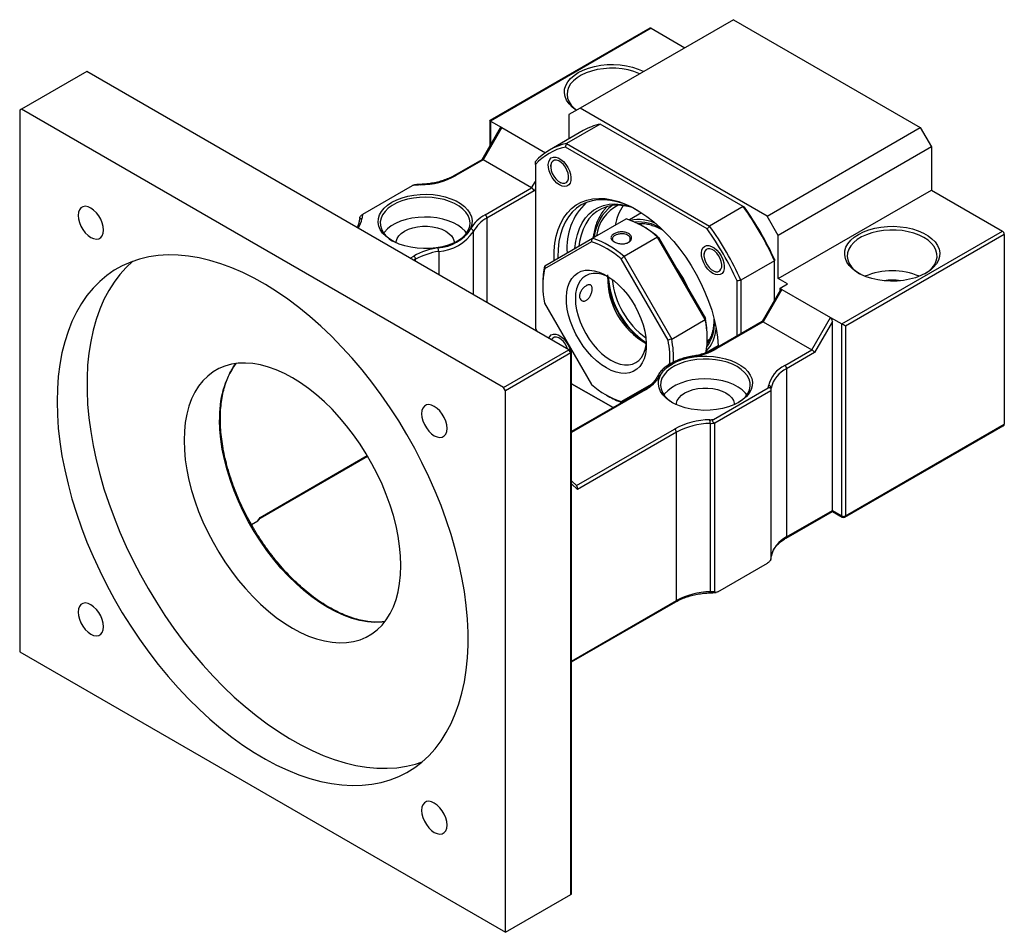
# Model space of a CAD drawing. Header units: millimetres. Extents: x 53 to 276, y 20 to 196.
# Tile 10 of 10: x 205 to 267, y 117 to 174. Entities that reach past the tile are written whole.
import ezdxf

# ---------------------------------------------------------------- set-up
doc = ezdxf.new("R2010")
doc.units = ezdxf.units.MM

msp = doc.modelspace()

# ---------------------------------------------------------------- linework, layer by layer
at = {"color": 7, "linetype": 'Continuous', "lineweight": 25}
for p, q in [((244.8288, 173.9389), (234.7282, 168.1079)), ((244.9122, 173.9306), (234.777, 168.0797)), ((250.0976, 174.4755), (240.4338, 168.8967)), ((244.9122, 173.9306), (247.033, 172.7063)), ((250.0976, 174.4755), (261.8827, 167.6721)), ((209.3211, 171.2114), (205.1963, 168.8302)), ((239.7267, 153.6586), (209.3211, 171.2114)), ((205.1963, 168.8302), (205.0785, 168.7622)), ((205.0785, 168.7622), (205.0785, 134.6035)), ((235.6019, 151.2774), (205.1963, 168.8302)), ((240.4338, 168.8967), (239.7267, 168.4884)), ((239.7267, 168.4884), (239.7267, 166.9579)), ((252.2189, 162.0933), (240.4338, 168.8967)), ((234.7282, 168.1079), (234.7282, 166.5031)), ((234.777, 168.0797), (235.4841, 167.6715)), ((241.6993, 167.894), (239.578, 166.6694)), ((250.7178, 162.6877), (241.6993, 167.894)), ((235.3879, 167.6457), (234.2324, 165.6444)), ((235.4841, 167.6715), (234.3056, 165.6303)), ((235.4841, 167.6715), (238.237, 166.0823)), ((240.6257, 167.4768), (238.5043, 166.2522)), ((252.2189, 162.0933), (261.8827, 167.6721)), ((261.8827, 167.6721), (262.5898, 166.4473)), ((239.578, 166.6694), (248.5965, 161.4631)), ((248.4415, 161.2804), (239.4972, 166.4438)), ((262.5898, 166.4473), (252.9261, 160.8686)), ((262.5898, 166.4473), (262.5898, 163.7255)), ((234.2365, 165.6468), (232.5109, 164.6506)), ((234.3056, 165.6303), (232.5942, 164.6423)), ((237.3697, 163.8614), (234.3056, 165.6303)), ((237.6054, 165.3514), (237.6054, 155.0229)), ((238.5703, 165.2999), (238.5703, 165.2114)), ((226.7317, 162.2104), (229.8586, 164.0156)), ((239.1359, 164.2317), (239.2125, 164.1874)), ((234.4358, 162.1677), (237.3697, 163.8614)), ((237.5364, 163.6854), (234.5536, 161.9636)), ((252.9261, 158.1468), (262.5898, 163.7255)), ((262.5898, 163.7255), (267.0682, 161.1402)), ((244.3107, 162.2912), (243.5396, 161.8461)), ((250.7178, 162.6877), (248.5965, 161.4631)), ((241.2039, 160.6904), (243.3252, 161.915)), ((244.1293, 161.5651), (244.164, 161.6191)), ((244.3803, 161.6194), (244.2303, 161.5328)), ((244.4414, 161.4121), (244.3236, 161.4801)), ((252.9261, 160.8686), (252.2189, 162.0933)), ((252.9261, 158.1468), (252.9261, 160.8686)), ((256.933, 155.2893), (267.0682, 161.1402)), ((267.186, 160.9361), (257.1687, 155.1532)), ((267.186, 160.9361), (267.186, 148.9602)), ((241.1461, 160.4646), (238.1881, 158.7564)), ((238.1993, 158.9553), (241.2039, 160.6904)), ((245.3206, 160.7631), (243.1993, 159.5385)), ((248.3252, 155.559), (245.3206, 160.7631)), ((245.3784, 160.7427), (248.3365, 155.6192)), ((248.237, 159.7194), (248.237, 159.631)), ((245.9794, 154.2586), (243.0214, 159.382)), ((243.1993, 159.5385), (246.2039, 154.3344)), ((252.6903, 159.2712), (250.569, 158.0466)), ((252.6903, 156.7908), (252.6903, 159.2712)), ((242.1545, 158.3774), (242.1555, 158.2945)), ((248.8026, 158.6512), (248.8792, 158.607)), ((238.0768, 157.874), (238.0768, 157.7379)), ((250.3333, 154.529), (250.3333, 158.0037)), ((250.569, 158.0466), (250.569, 154.6651)), ((253.5153, 157.8066), (252.9261, 158.1468)), ((253.0439, 157.5344), (253.5153, 157.8066)), ((253.0655, 157.4406), (251.9101, 155.4393)), ((253.1618, 157.4664), (251.9832, 155.4252)), ((253.0439, 157.5344), (253.1618, 157.4664)), ((253.0439, 157.4032), (253.0439, 157.5344)), ((253.1618, 157.4664), (256.2259, 155.6975)), ((238.1881, 156.5909), (241.1461, 151.4674)), ((246.2039, 154.3344), (248.3252, 155.559)), ((251.9142, 155.4417), (248.966, 153.7397)), ((251.9832, 155.4252), (249.0493, 153.7315)), ((251.9832, 155.4252), (255.0474, 153.6563)), ((255.0474, 153.6563), (256.2259, 155.6975)), ((256.3437, 155.437), (255.214, 153.4803)), ((256.2259, 155.6975), (256.933, 155.2893)), ((256.3437, 143.5175), (256.3437, 155.437)), ((256.933, 143.1773), (256.933, 155.2893)), ((237.6054, 155.0229), (237.6921, 154.8332)), ((257.1687, 155.1532), (257.1687, 143.1773)), ((248.4888, 154.1288), (248.4409, 154.1261)), ((248.4467, 154.2291), (248.5976, 154.3162)), ((248.4477, 154.3362), (248.4477, 154.4723)), ((235.6019, 151.2774), (239.7267, 153.6586)), ((239.8446, 153.4545), (235.7198, 151.0733)), ((239.8446, 153.4545), (239.7267, 153.6586)), ((239.8446, 153.5906), (239.7267, 153.6586)), ((239.8446, 119.2959), (239.8446, 153.4545)), ((239.8934, 119.3639), (239.8934, 153.5225)), ((248.3725, 153.4743), (249.1436, 153.9194)), ((253.336, 152.6684), (255.0474, 153.6563)), ((255.214, 153.4803), (253.4539, 152.4642)), ((253.4539, 152.4642), (253.4539, 141.8492)), ((235.7198, 151.0733), (235.6019, 151.2774)), ((235.7198, 116.9147), (235.7198, 151.0733)), ((239.8934, 151.5174), (242.5049, 150.0098)), ((242.5049, 150.0098), (239.8934, 151.5174)), ((244.4629, 151.1401), (239.8934, 148.5022)), ((243.0214, 150.3848), (244.938, 151.4916)), ((248.841, 149.257), (252.2971, 151.2522)), ((252.4546, 151.071), (248.9191, 149.03)), ((252.4546, 151.071), (252.4546, 140.4559)), ((252.486, 140.6252), (252.486, 151.2403)), ((242.0831, 150.798), (242.2009, 150.73)), ((243.0214, 150.3848), (243.0925, 150.349)), ((246.5057, 148.4531), (240.2563, 144.8454)), ((246.5057, 137.8381), (246.5057, 148.4531)), ((248.6259, 149.0119), (248.6259, 138.3968)), ((248.9191, 138.4149), (248.9191, 149.03)), ((257.1342, 143.101), (267.117, 148.864)), ((257.1687, 143.1773), (267.186, 148.9602)), ((220.2387, 143.0283), (227.0247, 146.9458)), ((240.2216, 145.0659), (239.8934, 145.3932)), ((253.4539, 141.8492), (256.3437, 143.5175)), ((256.3437, 143.5175), (256.933, 143.1773)), ((219.6955, 142.635), (220.0972, 142.8669)), ((220.0972, 142.8669), (220.2386, 143.0846)), ((220.182, 142.941), (220.2416, 143.0327)), ((253.4194, 141.7729), (256.3437, 143.4611)), ((256.3437, 143.4611), (256.9675, 143.101)), ((252.4852, 140.6117), (252.486, 140.6252)), ((249.1234, 138.3968), (252.2504, 140.2019)), ((239.8934, 133.9645), (246.4711, 137.7618)), ((205.0785, 134.6035), (235.7198, 116.9147)), ((235.7198, 116.9147), (239.8446, 119.2959))]:
    msp.add_line(p, q, dxfattribs=at)
at = {"color": 8, "linetype": 'Continuous', "lineweight": 25}
for p, q in [((234.777, 168.0797), (234.777, 166.5876)), ((237.3697, 163.8614), (237.6054, 164.2696)), ((237.6054, 163.805), (237.5364, 163.6854)), ((234.5536, 161.9636), (234.5536, 156.645)), ((244.1275, 161.5944), (244.1584, 161.64)), ((233.7012, 157.1371), (233.7012, 161.1226)), ((231.5074, 159.8561), (231.5074, 158.4036)), ((229.7114, 159.4403), (229.9327, 159.5681)), ((230.0506, 159.364), (229.9471, 159.3043)), ((230.0506, 159.2446), (230.0506, 159.364)), ((248.5032, 154.1132), (248.4429, 154.1089)), ((244.5463, 151.1319), (239.8934, 148.4458)), ((240.2015, 145.0859), (246.3878, 148.6572)), ((220.2386, 143.0846), (226.9998, 146.9878)), ((240.2563, 144.8454), (239.8934, 145.2073)), ((239.8934, 134.0209), (246.5057, 137.8381))]:
    msp.add_line(p, q, dxfattribs=at)
at = {"color": 7, "linetype": 'Continuous', "lineweight": 25, "flags": 128}
for points in [[(240.201, 168.7622), (240.1762, 168.7784), (239.9288, 168.9668), (239.7281, 169.1728), (239.5779, 169.3927), (239.4809, 169.6224), (239.4391, 169.8575), (239.453, 170.0937), (239.5226, 170.3267), (239.6465, 170.552), (239.8223, 170.7654), (240.0469, 170.9631), (240.316, 171.1412), (240.6246, 171.2966), (240.967, 171.4262), (241.3367, 171.5277), (241.727, 171.5993), (242.1305, 171.6394), (242.5397, 171.6475), (242.947, 171.6233), (243.3448, 171.5674), (243.7258, 171.4806), (244.0827, 171.3648), (244.4089, 171.222), (244.437, 171.2077)], [(244.1906, 171.0654), (244.1424, 171.0868), (243.8109, 171.2111), (243.4527, 171.3076), (243.0747, 171.3743), (242.6842, 171.41), (242.289, 171.414), (241.8967, 171.3861), (241.5149, 171.3271), (241.151, 171.2379), (240.8122, 171.1204), (240.505, 170.9768), (240.2354, 170.8099), (240.0087, 170.623), (239.8292, 170.4196), (239.7005, 170.2039), (239.6251, 169.9799), (239.6044, 169.752), (239.6389, 169.5247), (239.7278, 169.3023), (239.8694, 169.0893), (240.0611, 168.8897), (240.2116, 168.7684)], [(239.136, 164.0547), (238.9702, 164.1728), (238.8134, 164.3293), (238.6739, 164.5157), (238.5594, 164.722), (238.4759, 164.9371), (238.4281, 165.1494), (238.4184, 165.3474), (238.4473, 165.5205), (238.5135, 165.6593), (238.6131, 165.7564), (238.741, 165.8065), (238.8902, 165.8069), (239.0526, 165.7576), (239.2195, 165.6612), (239.3819, 165.523), (239.5311, 165.3504), (239.6589, 165.1527), (239.7586, 164.9405), (239.8247, 164.7254), (239.8537, 164.5188), (239.844, 164.332), (239.7961, 164.175), (239.7127, 164.0562), (239.5981, 163.9822), (239.4587, 163.9567), (239.3018, 163.9814), (239.136, 164.0547)], [(238.6039, 164.9705), (238.6716, 164.7799), (238.7711, 164.5964), (238.8954, 164.4326), (239.0361, 164.2996), (239.1836, 164.2065), (239.3279, 164.1596), (239.4591, 164.1621), (239.5682, 164.2139), (239.648, 164.3114), (239.6928, 164.448), (239.6997, 164.6144), (239.6682, 164.7992), (239.6004, 164.9898), (239.501, 165.1733), (239.3767, 165.3371), (239.236, 165.4701), (239.0885, 165.5632), (238.9442, 165.6101), (238.813, 165.6076), (238.7038, 165.5558), (238.6241, 165.4583), (238.5792, 165.3217), (238.5723, 165.1553), (238.6039, 164.9705)], [(228.5544, 162.9633), (228.8596, 163.117), (229.1982, 163.2452), (229.5639, 163.3455), (229.9498, 163.4163), (230.3488, 163.456), (230.7535, 163.464), (231.1563, 163.4401), (231.5496, 163.3847), (231.9263, 163.299), (232.2793, 163.1844), (232.6019, 163.0432), (232.8882, 162.8779), (233.1329, 162.6916), (233.3313, 162.4879), (233.4799, 162.2704), (233.5757, 162.0433), (233.6171, 161.8108), (233.6033, 161.5772), (233.5345, 161.3468), (233.412, 161.1241), (233.2381, 160.913), (233.016, 160.7175), (232.7499, 160.5413), (232.4448, 160.3877), (232.1062, 160.2595), (231.7405, 160.1591), (231.3546, 160.0884), (230.9556, 160.0487), (230.5509, 160.0407), (230.1481, 160.0646), (229.7547, 160.12), (229.3781, 160.2057), (229.0251, 160.3203), (228.7025, 160.4615), (228.4162, 160.6268), (228.1715, 160.813), (227.9731, 161.0168), (227.8245, 161.2342), (227.7287, 161.4613), (227.6873, 161.6939), (227.7011, 161.9275), (227.7699, 162.1578), (227.8924, 162.3806), (228.0663, 162.5917), (228.2883, 162.7872), (228.5544, 162.9633)], [(232.702, 160.5143), (232.8541, 160.6141), (233.0808, 160.801), (233.2603, 161.0044), (233.389, 161.2201), (233.4644, 161.4441), (233.4851, 161.672), (233.4506, 161.8993), (233.3617, 162.1217), (233.2201, 162.3347), (233.0284, 162.5343), (232.7905, 162.7165), (232.511, 162.8779), (232.1953, 163.0152), (231.8496, 163.1259), (231.4806, 163.2076), (231.0954, 163.259), (230.7016, 163.2789), (230.3069, 163.2669), (229.9189, 163.2234), (229.5451, 163.1491), (229.1929, 163.0455), (228.8691, 162.9146), (228.58, 162.759), (228.3313, 162.5816), (228.1277, 162.386), (227.9732, 162.176), (227.8709, 161.9556), (227.8227, 161.7291), (227.8296, 161.5009), (227.8915, 161.2755), (228.007, 161.0573), (228.1741, 160.8505), (228.3894, 160.6591), (228.6023, 160.5143)], [(238.7871, 159.2948), (238.7851, 159.3772), (238.7947, 159.8868), (238.8426, 160.3714), (238.9285, 160.8274), (239.0517, 161.2515), (239.2113, 161.6405), (239.4061, 161.9916), (239.6347, 162.3021), (239.8954, 162.5697), (240.1863, 162.7925), (240.5052, 162.9688), (240.8497, 163.0973), (241.2173, 163.1771), (241.6053, 163.2075), (242.0108, 163.1883), (242.4308, 163.1198), (242.8622, 163.0023), (243.3017, 162.8368), (243.7463, 162.6245), (244.1925, 162.3669), (244.637, 162.066), (245.0766, 161.724), (245.508, 161.3434), (245.928, 160.927), (246.3334, 160.478), (246.7214, 159.9996), (247.0891, 159.4954), (247.4336, 158.9691), (247.7525, 158.4246), (248.0433, 157.866), (248.304, 157.2974), (248.5326, 156.7229), (248.7275, 156.147), (248.887, 155.5737), (249.0102, 155.0074), (249.0961, 154.4522), (249.144, 153.9123), (249.1474, 153.8444)], [(244.0295, 162.4661), (243.6455, 162.6659), (243.2072, 162.8523), (242.7756, 162.9909), (242.354, 163.0808), (241.9456, 163.1213), (241.5534, 163.1119), (241.1806, 163.0529), (240.8298, 162.9446), (240.5039, 162.7878), (240.2052, 162.5839), (239.9361, 162.3342), (239.6985, 162.0408), (239.4944, 161.7058), (239.3252, 161.3318), (239.1923, 160.9217), (239.0966, 160.4785), (239.0389, 160.0057), (239.0196, 159.5068), (239.0201, 159.4293)], [(240.0999, 160.0529), (240.0999, 160.0532), (240.1585, 160.5049), (240.2557, 160.926), (240.3906, 161.3129), (240.5621, 161.6624), (240.7687, 161.9714), (241.0086, 162.2374), (241.2798, 162.458), (241.58, 162.6313), (241.9066, 162.756), (242.2569, 162.8308), (242.6278, 162.8553), (243.0161, 162.8291), (243.4187, 162.7525), (243.5083, 162.7291)], [(243.7184, 162.6306), (243.5688, 162.671), (243.1766, 162.7456), (242.7982, 162.7711), (242.4368, 162.7473), (242.0955, 162.6744), (241.7773, 162.5529), (241.4848, 162.384), (241.2205, 162.1691), (240.9868, 161.91), (240.7855, 161.6089), (240.6184, 161.2684), (240.4869, 160.8913), (240.3922, 160.481), (240.3507, 160.1977)], [(210.3672, 161.2077), (210.3471, 161.4252), (210.2878, 161.6551), (210.1924, 161.8856), (210.0655, 162.1054), (209.9135, 162.3034), (209.7441, 162.4696), (209.5658, 162.5958), (209.3875, 162.6755), (209.2181, 162.7048), (209.0661, 162.6823), (208.9393, 162.609), (208.8438, 162.4887), (208.7845, 162.3273), (208.7644, 162.133), (208.7845, 161.9155), (208.8438, 161.6856), (208.9393, 161.4551), (209.0661, 161.2353), (209.2181, 161.0373), (209.3875, 160.8711), (209.5658, 160.7449), (209.7441, 160.6652), (209.9135, 160.6359), (210.0655, 160.6584), (210.1924, 160.7317), (210.2878, 160.852), (210.3471, 161.0134), (210.3672, 161.2077)], [(241.922, 162.4445), (241.9516, 162.4822), (242.1346, 162.6855)], [(233.2698, 161.0174), (233.1767, 161.134), (232.9731, 161.3296), (232.7244, 161.5069), (232.4353, 161.6626), (232.1115, 161.7935), (231.7593, 161.8971), (231.3855, 161.9713), (230.9975, 162.0149), (230.6027, 162.0268), (230.209, 162.0069), (229.8238, 161.9556), (229.4548, 161.8738), (229.109, 161.7632), (228.7934, 161.6259), (228.5138, 161.4645), (228.276, 161.2823), (228.0843, 161.0827), (228.0346, 161.0174)], [(228.8189, 160.3914), (228.8258, 160.4837), (228.8813, 160.6654), (228.9906, 160.8387), (229.1504, 160.9985), (229.3558, 161.1398), (229.6006, 161.2584), (229.8774, 161.3506), (230.1777, 161.4137), (230.4924, 161.4458), (230.812, 161.4458), (231.1267, 161.4137), (231.427, 161.3506), (231.7037, 161.2584), (231.9486, 161.1398), (232.154, 160.9985), (232.3138, 160.8387), (232.4231, 160.6654), (232.4785, 160.4837), (232.4855, 160.3914)], [(262.2363, 158.4869), (261.9277, 158.3316), (261.5853, 158.2019), (261.2155, 158.1004), (260.8253, 158.0289), (260.4218, 157.9888), (260.0125, 157.9807), (259.6052, 158.0049), (259.2074, 158.0608), (258.8265, 158.1475), (258.4696, 158.2634), (258.1434, 158.4062), (257.8538, 158.5733), (257.6064, 158.7617), (257.4057, 158.9677), (257.2555, 159.1876), (257.1586, 159.4173), (257.1167, 159.6524), (257.1307, 159.8886), (257.2003, 160.1216), (257.3241, 160.3469), (257.5, 160.5603), (257.7246, 160.758), (257.9937, 160.9361), (258.3023, 161.0915), (258.6446, 161.2211), (259.0144, 161.3226), (259.4047, 161.3942), (259.8082, 161.4343), (260.2174, 161.4424), (260.6247, 161.4182), (261.0225, 161.3622), (261.4034, 161.2755), (261.7603, 161.1597), (262.0866, 161.0169), (262.3761, 160.8497), (262.6235, 160.6614), (262.8242, 160.4553), (262.9744, 160.2354), (263.0713, 160.0058), (263.1132, 159.7707), (263.0992, 159.5344), (263.0297, 159.3015), (262.9058, 159.0762), (262.73, 158.8627), (262.5054, 158.6651), (262.2363, 158.4869)], [(262.1184, 160.732), (261.8201, 160.8817), (261.4886, 161.006), (261.1303, 161.1025), (260.7523, 161.1692), (260.3619, 161.2049), (259.9667, 161.2089), (259.5743, 161.181), (259.1925, 161.122), (258.8287, 161.0328), (258.4898, 160.9153), (258.1826, 160.7717), (257.9131, 160.6048), (257.6863, 160.4179), (257.5069, 160.2145), (257.3782, 159.9988), (257.3028, 159.7748), (257.2821, 159.5469), (257.3165, 159.3196), (257.4054, 159.0972), (257.5471, 158.8842), (257.7387, 158.6846), (257.9766, 158.5024), (258.0539, 158.4531)], [(262.176, 158.4531), (262.1871, 158.4599), (262.4359, 158.6373), (262.6395, 158.8329), (262.7939, 159.0429), (262.8962, 159.2633), (262.9444, 159.4898), (262.9375, 159.718), (262.8757, 159.9434), (262.7601, 160.1616), (262.5931, 160.3684), (262.3778, 160.5598), (262.1184, 160.732)], [(207.4355, 150.3902), (207.4549, 149.5615), (207.5128, 148.713), (207.6093, 147.8472), (207.7439, 146.9666), (207.9162, 146.0739), (208.1259, 145.1717), (208.3721, 144.2628), (208.6543, 143.3498), (208.9715, 142.4355), (209.3228, 141.5226), (209.7071, 140.6138), (210.1234, 139.7119), (210.5703, 138.8195), (211.0466, 137.9393), (211.5508, 137.074), (212.0814, 136.226), (212.6368, 135.398), (213.2153, 134.5924), (213.8154, 133.8116), (214.435, 133.0579), (215.0725, 132.3336), (215.7259, 131.6409), (216.3932, 130.9818), (217.0724, 130.3583), (217.7616, 129.7723), (218.4587, 129.2254), (219.1615, 128.7194), (219.8681, 128.2557), (220.5762, 127.8357), (221.2838, 127.4607), (221.9888, 127.1319), (222.689, 126.85), (223.3824, 126.6161), (224.0669, 126.4309), (224.7404, 126.2948), (225.401, 126.2082), (226.0466, 126.1715), (226.6754, 126.1848), (227.2855, 126.2479), (227.875, 126.3608), (228.4422, 126.523), (228.9854, 126.7342), (229.503, 126.9936), (229.9934, 127.3004), (230.4552, 127.6539), (230.8869, 128.0529), (231.2874, 128.4962), (231.6554, 128.9825), (231.9897, 129.5104), (232.2895, 130.0783), (232.5538, 130.6844), (232.7818, 131.327), (232.9729, 132.0042), (233.1265, 132.7139), (233.242, 133.454), (233.3193, 134.2224), (233.3579, 135.0166), (233.3579, 135.8344), (233.3193, 136.6733), (233.242, 137.5308), (233.1265, 138.4044), (232.9729, 139.2914), (232.7818, 140.1892), (232.5538, 141.095), (232.2895, 142.0063), (231.9897, 142.9203), (231.6554, 143.8342), (231.2874, 144.7454), (230.8869, 145.6511), (230.4552, 146.5486), (229.9934, 147.4352), (229.503, 148.3083), (228.9854, 149.1653), (228.4422, 150.0036), (227.875, 150.8207), (227.2855, 151.6142), (226.6754, 152.3817), (226.0466, 153.121), (225.401, 153.8297), (224.7404, 154.5059), (224.0669, 155.1474), (223.3824, 155.7524), (222.689, 156.3191), (221.9888, 156.8457), (221.2838, 157.3308), (220.5762, 157.7728), (219.8681, 158.1704), (219.1615, 158.5225), (218.4587, 158.8279), (217.7616, 159.0859), (217.0724, 159.2956), (216.3932, 159.4563), (215.7259, 159.5677), (215.0725, 159.6293), (214.435, 159.641), (213.8154, 159.6028), (213.2153, 159.5148), (212.6368, 159.3772), (212.0814, 159.1904), (211.5508, 158.9551), (211.0466, 158.6718), (210.5703, 158.3415), (210.1234, 157.9651), (209.7071, 157.5438), (209.3228, 157.0788), (208.9715, 156.5716), (208.6543, 156.0235), (208.3721, 155.4363), (208.1259, 154.8117), (207.9162, 154.1515), (207.7439, 153.4578), (207.6093, 152.7326), (207.5128, 151.9781), (207.4549, 151.1965), (207.4355, 150.3902)], [(248.8027, 158.4743), (248.6369, 158.5923), (248.4801, 158.7488), (248.3406, 158.9352), (248.2261, 159.1416), (248.1426, 159.3567), (248.0947, 159.569), (248.085, 159.767), (248.114, 159.9401), (248.1801, 160.0789), (248.2798, 160.176), (248.4077, 160.226), (248.5568, 160.2264), (248.7192, 160.1771), (248.8862, 160.0808), (249.0486, 159.9425), (249.1977, 159.7699), (249.3256, 159.5722), (249.4253, 159.3601), (249.4914, 159.1449), (249.5204, 158.9384), (249.5107, 158.7515), (249.4628, 158.5945), (249.3793, 158.4758), (249.2648, 158.4017), (249.1253, 158.3763), (248.9685, 158.4009), (248.8027, 158.4743)], [(248.6109, 160.0297), (248.4797, 160.0271), (248.3705, 159.9754), (248.2908, 159.8778), (248.2459, 159.7413), (248.239, 159.5749), (248.2705, 159.3901), (248.3383, 159.1995), (248.4377, 159.016), (248.562, 158.8522), (248.7027, 158.7192), (248.8503, 158.626), (248.9945, 158.5791), (249.1257, 158.5817), (249.2349, 158.6335), (249.3146, 158.731), (249.3595, 158.8676), (249.3664, 159.0339), (249.3349, 159.2187), (249.2671, 159.4093), (249.1677, 159.5928), (249.0434, 159.7566), (248.9027, 159.8897), (248.7551, 159.9828), (248.6109, 160.0297)], [(212.2246, 159.2441), (211.797, 158.8486), (211.3965, 158.4053), (211.0285, 157.9189), (210.6942, 157.3911), (210.3944, 156.8232), (210.1301, 156.2171), (209.9021, 155.5745), (209.711, 154.8973), (209.5574, 154.1876), (209.4419, 153.4475), (209.3646, 152.6791), (209.326, 151.8849), (209.326, 151.0671), (209.3646, 150.2282), (209.4419, 149.3706), (209.5574, 148.4971), (209.711, 147.6101), (209.9021, 146.7123), (210.1301, 145.8064), (210.3944, 144.8952), (210.6942, 143.9812), (211.0285, 143.0672), (211.3965, 142.1561), (211.797, 141.2504), (212.2287, 140.3529), (212.6905, 139.4663), (213.1809, 138.5932), (213.6985, 137.7362), (214.2417, 136.8979), (214.8089, 136.0808), (215.3984, 135.2873), (216.0085, 134.5197), (216.6373, 133.7805), (217.2829, 133.0718), (217.9435, 132.3956), (218.617, 131.7541), (219.3015, 131.1491), (219.9949, 130.5824), (220.6951, 130.0557), (221.4001, 129.5707), (222.1077, 129.1287), (222.8158, 128.7311), (223.5224, 128.379), (224.2252, 128.0735), (224.9223, 127.8156), (225.6115, 127.6059), (226.2907, 127.4452), (226.958, 127.3338), (227.6114, 127.2722), (228.2489, 127.2604), (228.8685, 127.2986), (229.4685, 127.3867), (230.0471, 127.5243), (230.4593, 127.6574)], [(242.0837, 152.5124), (241.7738, 152.7134), (241.4686, 152.9555), (241.1727, 153.235), (240.8906, 153.5477), (240.6266, 153.8889), (240.3847, 154.2533), (240.1685, 154.6356), (239.9814, 155.0297), (239.8261, 155.4299), (239.7051, 155.83), (239.6201, 156.2239), (239.5725, 156.6057), (239.5629, 156.9696), (239.5916, 157.3102), (239.658, 157.6221), (239.7612, 157.9007), (239.8996, 158.1418), (240.0711, 158.3417), (240.2732, 158.4973), (240.5026, 158.6064), (240.7561, 158.6673), (241.0296, 158.679), (241.3192, 158.6414), (241.6203, 158.555), (241.9285, 158.4212), (242.239, 158.2419), (242.5472, 158.0199), (242.8483, 157.7586), (243.1378, 157.462), (243.4114, 157.1344), (243.6649, 156.7809), (243.8943, 156.4069), (244.0964, 156.0179), (244.2679, 155.62), (244.4063, 155.2191), (244.5095, 154.8214), (244.5759, 154.4328), (244.6046, 154.0592), (244.595, 153.7063), (244.5474, 153.3795), (244.4624, 153.0836), (244.3414, 152.8233), (244.1861, 152.6024), (243.999, 152.4243), (243.7828, 152.2916), (243.5409, 152.2065), (243.2769, 152.1701), (242.9948, 152.1831), (242.6989, 152.2452), (242.3937, 152.3556), (242.0837, 152.5124)], [(242.2298, 158.2479), (242.0743, 158.3203), (241.7871, 158.4202), (241.5097, 158.4716), (241.247, 158.4736), (241.0035, 158.4263), (240.7833, 158.3304), (240.5901, 158.1876), (240.4274, 158.0003), (240.2979, 157.7718), (240.2037, 157.5058), (240.1466, 157.2071), (240.1274, 156.8807)], [(240.1274, 156.8807), (240.1466, 156.5321), (240.2037, 156.1674), (240.2979, 155.7927), (240.4274, 155.4146), (240.5901, 155.0395), (240.7833, 154.6737), (241.0035, 154.3235), (241.247, 153.995), (241.5097, 153.6938), (241.7871, 153.425), (242.0743, 153.1931), (242.3666, 153.0023), (242.6589, 152.8557), (242.9461, 152.7558), (243.2235, 152.7044), (243.4862, 152.7024), (243.7297, 152.7497), (243.9499, 152.8456), (244.143, 152.9884), (244.3058, 153.1757), (244.4353, 153.4043), (244.5295, 153.6702), (244.5866, 153.9689), (244.6016, 154.1394)], [(238.4585, 154.3908), (238.5135, 154.4966), (238.6131, 154.5937), (238.741, 154.6438), (238.8902, 154.6442), (239.0526, 154.5949), (239.2195, 154.4985), (239.3819, 154.3603), (239.5311, 154.1877), (239.6589, 153.99), (239.7586, 153.7778), (239.8136, 153.6085)], [(239.6481, 153.704), (239.6004, 153.8271), (239.501, 154.0106), (239.3767, 154.1744), (239.236, 154.3074), (239.0885, 154.4005), (238.9442, 154.4474), (238.813, 154.4449), (238.7038, 154.3931), (238.6241, 154.2956), (238.6239, 154.2953)], [(229.1201, 140.049), (229.101, 140.6499), (229.0438, 141.2695), (228.9487, 141.9044), (228.8164, 142.5509), (228.6476, 143.2055), (228.4432, 143.8646), (228.2044, 144.5243), (227.9324, 145.1811), (227.6289, 145.8313), (227.2954, 146.4712), (226.934, 147.0972), (226.5465, 147.7059), (226.1353, 148.2939), (225.7024, 148.8578), (225.2505, 149.3945), (224.782, 149.901), (224.2995, 150.3745), (223.8058, 150.8123), (223.3035, 151.212), (222.7956, 151.5713), (222.2848, 151.8882), (221.7739, 152.1611), (221.266, 152.3882), (220.7637, 152.5684), (220.27, 152.7007), (219.7875, 152.7842), (219.319, 152.8187), (218.8671, 152.8037), (218.4343, 152.7395), (218.023, 152.6265), (217.6355, 152.4651), (217.2741, 152.2564), (216.9407, 152.0014), (216.6371, 151.7017), (216.3652, 151.3589), (216.1263, 150.975), (215.9219, 150.5519), (215.7531, 150.0922), (215.6208, 149.5985), (215.5257, 149.0733), (215.4685, 148.5198), (215.4494, 147.941), (215.4685, 147.3401), (215.5257, 146.7205), (215.6208, 146.0856), (215.7531, 145.4391), (215.9219, 144.7845), (216.1263, 144.1255), (216.3652, 143.4657), (216.6371, 142.8089), (216.9407, 142.1588), (217.2741, 141.5189), (217.6355, 140.8928), (218.023, 140.2841), (218.4343, 139.6962), (218.8671, 139.1323), (219.319, 138.5956), (219.7875, 138.089), (220.27, 137.6156), (220.7637, 137.1777), (221.266, 136.7781), (221.7739, 136.4187), (222.2848, 136.1018), (222.7956, 135.829), (223.3035, 135.6018), (223.8058, 135.4216), (224.2995, 135.2894), (224.782, 135.2058), (225.2505, 135.1714), (225.7024, 135.1863), (226.1353, 135.2505), (226.5465, 135.3636), (226.934, 135.5249), (227.2954, 135.7337), (227.6289, 135.9886), (227.9324, 136.2883), (228.2044, 136.6311), (228.4432, 137.0151), (228.6476, 137.4381), (228.8164, 137.8978), (228.9487, 138.3916), (229.0438, 138.9167), (229.101, 139.4702), (229.1201, 140.049)], [(250.4276, 150.3362), (250.1224, 150.1826), (249.7839, 150.0544), (249.4182, 149.954), (249.0323, 149.8833), (248.6332, 149.8436), (248.2286, 149.8356), (247.8258, 149.8595), (247.4324, 149.9149), (247.0557, 150.0006), (246.7028, 150.1152), (246.3802, 150.2564), (246.0938, 150.4217), (245.8492, 150.6079), (245.6507, 150.8117), (245.5022, 151.0291), (245.4063, 151.2562), (245.3649, 151.4888), (245.3787, 151.7224), (245.4475, 151.9527), (245.57, 152.1755), (245.7439, 152.3866), (245.966, 152.5821), (246.2321, 152.7582), (246.5373, 152.9119), (246.8759, 153.0401), (247.2415, 153.1404), (247.6275, 153.2112), (248.0265, 153.2509), (248.4311, 153.2589), (248.8339, 153.2349), (249.2273, 153.1796), (249.604, 153.0939), (249.9569, 152.9793), (250.2796, 152.8381), (250.5659, 152.6728), (250.8105, 152.4865), (251.009, 152.2828), (251.1575, 152.0653), (251.2534, 151.8382), (251.2948, 151.6057), (251.281, 151.3721), (251.2122, 151.1417), (251.0897, 150.9189), (250.9158, 150.7079), (250.6937, 150.5124), (250.4276, 150.3362)], [(250.3333, 152.5949), (250.035, 152.7446), (249.7035, 152.8689), (249.3452, 152.9654), (248.9672, 153.0321), (248.5768, 153.0678), (248.1816, 153.0718), (247.7892, 153.044), (247.4074, 152.9849), (247.0436, 152.8957), (246.7047, 152.7782), (246.3975, 152.6346), (246.1279, 152.4677), (245.9012, 152.2808), (245.7218, 152.0775), (245.5931, 151.8617), (245.5176, 151.6377), (245.497, 151.4098), (245.5314, 151.1825), (245.6203, 150.9601), (245.762, 150.7471), (245.9536, 150.5475), (246.1915, 150.3653), (246.28, 150.3092)], [(250.3797, 150.3092), (250.402, 150.3228), (250.6508, 150.5002), (250.8544, 150.6958), (251.0088, 150.9058), (251.1111, 151.1263), (251.1593, 151.3528), (251.1524, 151.5809), (251.0906, 151.8063), (250.975, 152.0245), (250.8079, 152.2313), (250.5927, 152.4227), (250.3333, 152.5949)], [(250.9475, 150.8123), (250.8544, 150.9289), (250.6508, 151.1245), (250.402, 151.3018), (250.1129, 151.4575), (249.7891, 151.5884), (249.4369, 151.692), (249.0632, 151.7662), (248.6752, 151.8098), (248.2804, 151.8217), (247.8866, 151.8018), (247.5015, 151.7505), (247.1324, 151.6687), (246.7867, 151.5581), (246.471, 151.4208), (246.1915, 151.2594), (245.9536, 151.0772), (245.762, 150.8776), (245.7123, 150.8123)], [(246.4965, 150.1863), (246.5035, 150.2786), (246.559, 150.4603), (246.6683, 150.6336), (246.8281, 150.7934), (247.0335, 150.9347), (247.2783, 151.0533), (247.5551, 151.1455), (247.8554, 151.2086), (248.1701, 151.2407), (248.4896, 151.2407), (248.8044, 151.2086), (249.1047, 151.1455), (249.3814, 151.0533), (249.6262, 150.9347), (249.8316, 150.7934), (249.9914, 150.6336), (250.1007, 150.4603), (250.1562, 150.2786), (250.1632, 150.1863)], [(232.0339, 148.6998), (232.0138, 148.9173), (231.9545, 149.1472), (231.859, 149.3777), (231.7321, 149.5975), (231.5802, 149.7955), (231.4108, 149.9617), (231.2325, 150.0879), (231.0541, 150.1676), (230.8848, 150.1969), (230.7328, 150.1744), (230.6059, 150.1011), (230.5104, 149.9808), (230.4512, 149.8194), (230.4311, 149.6251), (230.4512, 149.4076), (230.5104, 149.1777), (230.6059, 148.9472), (230.7328, 148.7274), (230.8848, 148.5294), (231.0541, 148.3632), (231.2325, 148.237), (231.4108, 148.1573), (231.5802, 148.128), (231.7321, 148.1505), (231.859, 148.2238), (231.9545, 148.3441), (232.0138, 148.5055), (232.0339, 148.6998)], [(256.3437, 143.4611), (256.3437, 143.4611), (256.3437, 143.4648), (256.3437, 143.4757), (256.3437, 143.4935), (256.3437, 143.5175)], [(210.3672, 136.1879), (210.3471, 136.4054), (210.2878, 136.6352), (210.1924, 136.8658), (210.0655, 137.0856), (209.9135, 137.2835), (209.7441, 137.4498), (209.5658, 137.5759), (209.3875, 137.6556), (209.2181, 137.685), (209.0661, 137.6624), (208.9393, 137.5892), (208.8438, 137.4688), (208.7845, 137.3074), (208.7644, 137.1131), (208.7845, 136.8956), (208.8438, 136.6658), (208.9393, 136.4352), (209.0661, 136.2154), (209.2181, 136.0174), (209.3875, 135.8512), (209.5658, 135.7251), (209.7441, 135.6453), (209.9135, 135.616), (210.0655, 135.6385), (210.1924, 135.7118), (210.2878, 135.8321), (210.3471, 135.9935), (210.3672, 136.1879)], [(232.0339, 123.68), (232.0138, 123.8975), (231.9545, 124.1273), (231.859, 124.3579), (231.7321, 124.5777), (231.5802, 124.7756), (231.4108, 124.9419), (231.2325, 125.068), (231.0541, 125.1477), (230.8848, 125.1771), (230.7328, 125.1545), (230.6059, 125.0813), (230.5104, 124.9609), (230.4512, 124.7995), (230.4311, 124.6052), (230.4512, 124.3877), (230.5104, 124.1579), (230.6059, 123.9273), (230.7328, 123.7075), (230.8848, 123.5095), (231.0541, 123.3433), (231.2325, 123.2172), (231.4108, 123.1374), (231.5802, 123.1081), (231.7321, 123.1306), (231.859, 123.2039), (231.9545, 123.3242), (232.0138, 123.4856), (232.0339, 123.68)]]:
    msp.add_lwpolyline(points, dxfattribs=at)
at = {"color": 8, "linetype": 'Continuous', "lineweight": 25, "flags": 128}
for points in [[(247.493, 153.2432), (247.4947, 153.2433), (247.5025, 153.2398), (247.5109, 153.2302), (247.5197, 153.2147)], [(228.1042, 136.497), (227.9416, 136.4789), (227.4897, 136.464), (227.0212, 136.4984), (226.5387, 136.582), (226.0449, 136.7143), (225.5427, 136.8945), (225.0347, 137.1216), (224.5239, 137.3944), (224.0131, 137.7114), (223.5052, 138.0707), (223.0029, 138.4704), (222.5092, 138.9082), (222.0267, 139.3817), (221.5582, 139.8882), (221.1062, 140.4249), (220.6734, 140.9888), (220.2621, 141.5768), (219.8747, 142.1855), (219.5133, 142.8115), (219.1798, 143.4514), (218.8763, 144.1016), (218.6043, 144.7584), (218.3655, 145.4181), (218.1611, 146.0771), (217.9922, 146.7318), (217.8599, 147.3783), (217.7649, 148.0131), (217.7077, 148.6327), (217.6886, 149.2336)]]:
    msp.add_lwpolyline(points, dxfattribs=at)
at = {"color": 7, "linetype": 'Continuous', "lineweight": 25}
for centre, radius, start, end in [((244.8634, 173.8625), 0.0838, 54.381972, 114.307313), ((242.5329, 164.1588), 3.8271, 102.581138, 119.89114), ((240.3996, 162.9691), 3.7905, 102.519574, 137.491177), ((240.3351, 162.8087), 3.7304, 102.979103, 137.031649), ((230.2593, 168.9854), 4.9309, 271.26364, 298.263933), ((230.6459, 157.2639), 6.7974, 92.343125, 96.650965), ((243.4655, 160.1184), 3.8719, 133.282123, 185.168108), ((243.9259, 160.5391), 2.4829, 115.998854, 173.064746), ((245.6957, 160.9787), 3.1035, 145.212626, 169.969707), ((228.0609, 161.7415), 1.4095, 160.568129, 172.873857), ((235.4458, 160.2488), 2.1685, 117.759538, 151.46564), ((234.2978, 161.9519), 0.2561, 2.605389, 57.39455), ((235.1453, 151.4192), 19.2219, 24.109916, 35.890084), ((235.4229, 151.5795), 18.9412, 24.267807, 35.732193), ((235.5155, 160.136), 2.0652, 117.759586, 151.465599), ((241.6553, 156.7181), 5.4586, 47.819294, 72.186083), ((244.1011, 159.8656), 2.0134, 81.052279, 104.016484), ((243.9348, 158.7597), 3.1317, 66.399525, 81.192803), ((231.2687, 162.8203), 2.7423, 274.049647, 325.944976), ((231.303, 162.7435), 2.8947, 274.049647, 325.944977), ((233.5199, 161.1036), 0.1822, 5.976521, 83.455279), ((241.2671, 155.9782), 6.2931, 49.208728, 59.707613), ((233.0659, 150.2188), 18.9412, 24.267807, 35.732193), ((233.0239, 150.1946), 19.2219, 24.109916, 35.890084), ((266.9302, 160.9245), 0.2561, 2.605465, 57.394597), ((239.4872, 155.4255), 5.3052, 48.227172, 71.778204), ((239.534, 155.4935), 5.4586, 47.819294, 72.186083), ((232.1246, 155.6019), 4.5316, 98.403059, 118.92672), ((232.1381, 155.5866), 4.3158, 98.403111, 118.926663), ((230.897, 159.8548), 0.6104, 0.123508, 22.141274), ((229.7947, 159.3523), 0.2561, 2.605389, 57.39455), ((243.3829, 157.6737), 5.3065, 168.226388, 191.773612), ((242.6053, 157.9087), 4.5286, 166.637054, 180.439529), ((240.645, 154.5941), 7.2259, 23.097896, 36.902104), ((240.305, 154.3979), 7.5882, 25.636984, 34.363017), ((260.115, 154.1463), 4.4861, 67.505679, 112.494312), ((247.6779, 158.6542), 5.5374, 184.63378, 235.360844), ((246.8444, 158.173), 4.6814, 178.580507, 241.414117), ((247.5893, 158.603), 5.3973, 183.629264, 236.36536), ((247.6602, 158.6439), 5.2417, 185.989874, 234.00475), ((260.115, 154.9405), 3.108, 80.455301, 99.544734), ((242.8495, 154.393), 5.5985, 350.344763, 12.021077), ((242.1538, 154.4407), 6.294, 0.287619, 10.792543), ((246.5925, 155.181), 2.4231, 317.748605, 355.965963), ((240.1982, 153.1243), 5.8915, 356.161298, 11.100158), ((240.085, 153.1088), 6.2405, 357.725059, 11.326091), ((239.8188, 153.5225), 0.0728, 290.783345, 69.216655), ((246.8574, 157.6977), 4.5316, 278.403073, 298.92672), ((247.7133, 150.4793), 2.7423, 94.049651, 145.944972), ((254.1285, 150.9973), 1.8495, 115.371741, 167.955959), ((254.2086, 150.8727), 1.7614, 115.371667, 167.956015), ((253.198, 152.4526), 0.2561, 2.605666, 57.394396), ((243.5363, 153.0508), 2.1685, 297.759534, 331.465668), ((244.6803, 155.424), 5.3052, 228.227172, 251.778204), ((250.9575, 151.5516), 1.3726, 347.401018, 352.953652), ((252.326, 151.2223), 0.161, 6.418714, 92.208302), ((251.0603, 151.4167), 1.4365, 346.073276, 352.944037), ((244.5764, 154.8034), 4.7155, 239.750704, 251.35593), ((248.7228, 144.3142), 4.9309, 91.26364, 118.263933), ((248.3323, 156.0996), 6.8615, 272.352972, 274.251404), ((246.3542, 149.0123), 2.2717, 359.98937, 5.852441), ((246.2498, 148.4415), 0.2561, 2.605666, 57.394396), ((248.7294, 144.3169), 4.6961, 91.263581, 118.264001), ((248.3332, 156.1382), 7.1324, 272.35142, 274.711726), ((257.0508, 143.4048), 0.2562, 242.609816, 297.390184), ((257.0508, 143.2453), 0.1667, 240.002688, 299.997312), ((254.2086, 140.2577), 1.7614, 115.371667, 167.956015), ((251.0603, 140.8017), 1.4365, 346.073276, 352.944037), ((248.7294, 133.7019), 4.6961, 91.263581, 118.264001), ((248.3332, 145.5232), 7.1324, 272.35142, 274.711726), ((239.81, 119.3722), 0.0838, 294.374379, 354.303613)]:
    msp.add_arc(centre, radius, start, end, dxfattribs=at)
at = {"color": 8, "linetype": 'Continuous', "lineweight": 25}
for centre, radius, start, end in [((232.5459, 164.5787), 0.0799, 52.749181, 115.974294), ((230.3185, 164.0605), 0.0498, 354.464849, 30.991261), ((244.1535, 160.4655), 2.8534, 126.880861, 174.188721), ((225.3098, 162.1039), 1.3654, 325.544467, 352.107505), ((226.6423, 161.7688), 0.1489, 82.302437, 167.658965), ((244.105, 158.9265), 2.7907, 59.521087, 94.602983), ((246.216, 155.3966), 2.7021, 324.796683, 1.068493), ((249.0005, 153.6633), 0.0839, 54.387365, 114.251556), ((223.408, 149.5211), 5.7267, 145.24806, 182.877574), ((245.4092, 151.8816), 0.1371, 76.46622, 148.991608), ((244.4974, 151.0637), 0.0838, 54.382697, 114.306875), ((257.0147, 143.1683), 0.0822, 173.702418, 234.986527), ((257.087, 143.1683), 0.0822, 305.014888, 6.297546), ((253.3703, 141.841), 0.084, 306.032633, 5.590611), ((248.3913, 138.3779), 0.2353, 347.328124, 4.616114), ((246.4188, 137.8314), 0.0871, 306.911434, 4.401001)]:
    msp.add_arc(centre, radius, start, end, dxfattribs=at)
at = {"color": 7, "linetype": 'Continuous', "lineweight": 25}
for centre, major_axis, ratio, start_param, end_param in [((234.8948, 168.0117), (0.1667, -0.0962), 0.0000704, 2.3562351, 3.1416333), ((235.4841, 167.4791), (-0.0542, 0.2022), 0.5176381, 5.8056036, 6.7608819), ((234.3544, 165.5224), (-0.1216, 0.1216), 0.3178882, 5.4128877, 6.1982046), ((237.4185, 163.7535), (-0.1216, 0.1216), 0.3178882, 3.8420914, 5.4128877), ((253.1618, 157.274), (-0.0542, 0.2022), 0.5176381, 5.8056036, 6.7608819), ((252.0321, 155.3173), (-0.1216, 0.1216), 0.3178882, 5.4128877, 6.1982046), ((256.2259, 155.5051), (-0.0542, 0.2022), 0.5176381, 4.2348073, 5.8056036), ((257.0508, 155.2213), (0.1667, -0.0962), 0.0000704, 0.7854388, 2.3562351), ((255.0962, 153.5484), (-0.1216, 0.1216), 0.3178882, 3.8420914, 5.4128877), ((266.9503, 148.9602), (0.2357, 0), 0.5773815, 5.4977059, 6.2831853), ((240.1384, 144.9134), (0.024, 0.1828), 0.7106043, 4.4256843, 5.7845731), ((219.9793, 142.9349), (0.2159, 0.07), 0.4861715, 5.1254451, 5.742908), ((220.1208, 143.1527), (-0.1176, 0.1239), 0.350772, 3.225601, 3.8430638)]:
    msp.add_ellipse(centre, major_axis=major_axis, ratio=ratio, start_param=start_param, end_param=end_param, dxfattribs=at)
for points in [[(239.578, 166.6694), (239.551, 166.5942), (239.5241, 166.519), (239.4972, 166.4438)], [(237.6054, 165.3514), (237.6054, 165.4111), (237.6054, 165.4707), (237.6054, 165.5303)], [(250.7985, 162.6411), (250.7717, 162.6566), (250.7448, 162.6722), (250.7178, 162.6877)], [(248.5965, 161.4631), (248.5449, 161.4022), (248.4932, 161.3413), (248.4415, 161.2804)], [(241.1461, 160.4646), (241.1654, 160.5399), (241.1847, 160.6152), (241.2039, 160.6904)], [(245.3784, 160.7427), (245.3591, 160.7496), (245.3398, 160.7564), (245.3206, 160.7631)], [(243.1993, 159.5385), (243.1399, 159.4865), (243.0806, 159.4343), (243.0214, 159.382)], [(252.6903, 159.3644), (252.6903, 159.3334), (252.6903, 159.3023), (252.6903, 159.2712)], [(238.1993, 158.9553), (238.1955, 158.889), (238.1917, 158.8227), (238.1881, 158.7564)], [(250.569, 158.0466), (250.4904, 158.0323), (250.4119, 158.018), (250.3333, 158.0037)], [(248.3252, 155.559), (248.329, 155.579), (248.3328, 155.5991), (248.3365, 155.6192)], [(246.2039, 154.3344), (246.1291, 154.309), (246.0543, 154.2837), (245.9794, 154.2586)]]:
    msp.add_open_spline(points, degree=3, dxfattribs=at)
for points, knots in [([(232.5109, 164.6506), (232.4614, 164.6231), (232.3173, 164.5429), (232.0528, 164.4245), (231.7117, 164.3045), (231.3465, 164.2084), (230.963, 164.1379), (230.6316, 164.1001), (230.4295, 164.0896), (230.3612, 164.0861)], [0, 0, 0, 0, 0.08645538, 0.25174224, 0.4172822, 0.58303669, 0.74899735, 0.9151211, 1, 1, 1, 1]), ([(229.8586, 164.0156), (229.8782, 164.0262), (229.9187, 164.0482), (229.9569, 164.0548), (229.9766, 164.0582)], [0, 0, 0, 0, 0.4839946, 1, 1, 1, 1]), ([(230.3612, 164.0861), (230.2822, 164.0824), (230.1533, 164.0764), (230.0259, 164.0633), (229.9766, 164.0581)], [0, 0, 0, 0, 0.61226689, 1, 1, 1, 1]), ([(226.5274, 161.9564), (226.5274, 161.9688), (226.53, 161.9828), (226.539, 162.0105), (226.5454, 162.0246), (226.5677, 162.0647), (226.5864, 162.0887), (226.6457, 162.1533), (226.6891, 162.1858), (226.7317, 162.2104)], [0, 0, 0, 0, 0.125, 0.125, 0.25, 0.25, 0.5, 0.5, 1, 1, 1, 1]), ([(241.8925, 162.4142), (241.8796, 162.3991), (241.7925, 162.2976), (241.6608, 162.0737), (241.5, 161.7434), (241.3762, 161.3759), (241.2925, 161.0345), (241.265, 160.8062), (241.2546, 160.7197)], [0, 0, 0, 0, 0.0361274, 0.2432907, 0.451663, 0.6611848, 0.8716084, 1, 1, 1, 1]), ([(226.4969, 161.8007), (226.4911, 161.765), (226.4736, 161.6563), (226.43, 161.5155), (226.3675, 161.4128), (226.3486, 161.3817)], [0, 0, 0, 0, 0.2546046, 0.7740663, 1, 1, 1, 1]), ([(226.5317, 161.9866), (226.5314, 161.9859), (226.513, 161.9248), (226.5049, 161.8624), (226.4969, 161.8007)], [0, 0, 0, 0, 0.0118067, 1, 1, 1, 1]), ([(244.0402, 161.6119), (244.1253, 161.6197), (244.3017, 161.6358), (244.5919, 161.6061), (244.9005, 161.5368), (245.2187, 161.421), (245.4645, 161.3104), (245.6034, 161.2261), (245.6335, 161.2077)], [0, 0, 0, 0, 0.18037278, 0.37405203, 0.56595197, 0.75679284, 0.94713779, 1, 1, 1, 1]), ([(242.5692, 160.4681), (242.508, 160.5034), (242.4071, 160.5828), (242.3648, 160.7054), (242.3862, 160.8104), (242.4511, 160.8965), (242.5475, 160.9656), (242.6575, 161.0193), (242.7711, 161.0568), (242.8938, 161.0832), (243.0213, 161.0958), (243.1492, 161.0939), (243.2726, 161.0763), (243.3874, 161.0444), (243.4988, 160.9924), (243.597, 160.9189), (243.6643, 160.8207), (243.6851, 160.7141), (243.6669, 160.6072), (243.6018, 160.5095), (243.5054, 160.4369), (243.3953, 160.3859), (243.2816, 160.3553), (243.1587, 160.3389), (242.9886, 160.3382), (242.773, 160.3713), (242.6302, 160.4328), (242.5692, 160.4681)], [0, 0, 0, 0, 0.0628049, 0.1253359, 0.1674944, 0.2079691, 0.2498619, 0.2806357, 0.3119092, 0.3431593, 0.374202, 0.4053245, 0.4369927, 0.4687268, 0.5001083, 0.5425606, 0.5834621, 0.6258024, 0.6680045, 0.7084756, 0.750318, 0.7811181, 0.8124203, 0.8436901, 0.8747625, 0.9372925, 1, 1, 1, 1]), ([(243.4272, 160.3966), (243.4686, 160.4265), (243.5353, 160.4747), (243.5831, 160.5627), (243.5985, 160.6426), (243.5835, 160.7228), (243.5345, 160.8097), (243.4356, 160.8952), (243.2945, 160.9484), (243.1539, 160.971), (243.0263, 160.973), (242.8989, 160.9578), (242.7586, 160.9235), (242.6179, 160.8624), (242.519, 160.7852), (242.4698, 160.7101), (242.4545, 160.643), (242.4704, 160.5762), (242.509, 160.5113), (242.5606, 160.4754), (242.5875, 160.4567)], [0, 0, 0, 0, 0.07449047, 0.11998666, 0.17087052, 0.22163049, 0.26706383, 0.34168448, 0.41658378, 0.46211732, 0.51295081, 0.56379458, 0.60925638, 0.68376837, 0.75831845, 0.80382385, 0.85472811, 0.90550354, 0.95096784, 1, 1, 1, 1]), ([(240.3867, 157.0303), (240.3867, 157.061), (240.3898, 157.0923), (240.4018, 157.1564), (240.4108, 157.1895), (240.4343, 157.2552), (240.4486, 157.2877), (240.482, 157.3522), (240.5013, 157.3844), (240.5637, 157.4761), (240.613, 157.5336), (240.7161, 157.6315), (240.7709, 157.6731), (240.8495, 157.7185), (240.8756, 157.7311), (240.9252, 157.75), (240.9489, 157.7565), (241.0167, 157.7666), (241.0561, 157.7608), (241.1049, 157.7327), (241.1191, 157.7203), (241.1438, 157.6895), (241.1544, 157.6708), (241.1711, 157.6284), (241.1774, 157.6047), (241.1859, 157.5523), (241.1881, 157.5234), (241.1881, 157.4327), (241.1795, 157.3645), (241.1462, 157.2262), (241.1211, 157.1548), (241.0728, 157.0547), (241.0547, 157.022), (241.0156, 156.9608), (240.9947, 156.9322), (240.9269, 156.8522), (240.8768, 156.8089), (240.7974, 156.7629), (240.7708, 156.7512), (240.7177, 156.7343), (240.6908, 156.7293), (240.639, 156.7264), (240.614, 156.7285), (240.566, 156.7394), (240.5431, 156.7484), (240.4807, 156.7843), (240.4461, 156.8213), (240.3994, 156.9132), (240.3867, 156.9691), (240.3867, 157.0303)], [0, 0, 0, 0, 0.03125, 0.03125, 0.0625, 0.0625, 0.09375, 0.09375, 0.125, 0.125, 0.1875, 0.1875, 0.25, 0.25, 0.28125, 0.28125, 0.3125, 0.3125, 0.375, 0.375, 0.40625, 0.40625, 0.4375, 0.4375, 0.46875, 0.46875, 0.5, 0.5, 0.5625, 0.5625, 0.625, 0.625, 0.65625, 0.65625, 0.6875, 0.6875, 0.75, 0.75, 0.78125, 0.78125, 0.8125, 0.8125, 0.84375, 0.84375, 0.875, 0.875, 0.9375, 0.9375, 1, 1, 1, 1]), ([(248.8673, 155.5855), (248.8679, 155.5591), (248.8712, 155.406), (248.8447, 155.1473), (248.7872, 154.8154), (248.6948, 154.5163), (248.5797, 154.2553), (248.4821, 154.1136), (248.4358, 154.0464)], [0, 0, 0, 0, 0.04075899, 0.23626452, 0.43169264, 0.62720529, 0.8231824, 1, 1, 1, 1]), ([(248.966, 153.7397), (248.9165, 153.7122), (248.7724, 153.632), (248.508, 153.5135), (248.1667, 153.3939), (247.8261, 153.3029), (247.5957, 153.2616), (247.493, 153.2432)], [0, 0, 0, 0, 0.1207144, 0.3515004, 0.5826383, 0.8140765, 1, 1, 1, 1]), ([(247.493, 153.2432), (247.4268, 153.2316), (247.2349, 153.1981), (246.9287, 153.1216), (246.5858, 153.0058), (246.2692, 152.8647), (245.9835, 152.7002), (245.7333, 152.5143), (245.5239, 152.3091), (245.3796, 152.1192), (245.315, 151.9964), (245.2914, 151.9517)], [0, 0, 0, 0, 0.0648554, 0.1877963, 0.3109742, 0.4344006, 0.5580974, 0.682021, 0.8059109, 0.929252, 1, 1, 1, 1]), ([(228.0987, 136.5094), (227.9988, 136.498), (227.7629, 136.4709), (227.3703, 136.4795), (226.9273, 136.5273), (226.4717, 136.6202), (226.0065, 136.7559), (225.5336, 136.9343), (225.0554, 137.1544), (224.5743, 137.4153), (224.0926, 137.7156), (223.6129, 138.054), (223.1375, 138.4289), (222.669, 138.8384), (222.2096, 139.2805), (221.7618, 139.7529), (221.3279, 140.2534), (220.9102, 140.7794), (220.5106, 141.3282), (220.1314, 141.8971), (219.7743, 142.4832), (219.4414, 143.0835), (219.1341, 143.695), (218.8542, 144.3145), (218.603, 144.939), (218.3817, 145.5651), (218.1915, 146.1898), (218.0333, 146.8097), (217.9078, 147.4218), (217.8156, 148.023), (217.7582, 148.5998), (217.7393, 149.0228), (217.7366, 149.3482), (217.7419, 149.6785), (217.7711, 150.1274), (217.8393, 150.636), (217.9405, 151.1175), (218.0743, 151.5691), (218.239, 151.99), (218.437, 152.3738), (218.5933, 152.6332), (218.6914, 152.7527), (218.7044, 152.7685)], [0, 0, 0, 0, 0.01968839, 0.04648116, 0.07318532, 0.0998194, 0.1264038, 0.15295673, 0.17949244, 0.20602123, 0.23254902, 0.25907983, 0.28561655, 0.31216058, 0.33871229, 0.36527137, 0.39183708, 0.41840847, 0.4449844, 0.47156367, 0.49814499, 0.52472705, 0.55130841, 0.57788747, 0.60446292, 0.63103343, 0.65759776, 0.68415467, 0.71070308, 0.73724215, 0.76377139, 0.78890114, 0.79622604, 0.8101516, 0.83665593, 0.86315967, 0.88966512, 0.91618139, 0.94272153, 0.96930288, 0.99594614, 1, 1, 1, 1]), ([(245.2914, 151.9517), (245.273, 151.9163), (245.2181, 151.8109), (245.0925, 151.6395), (244.8998, 151.4441), (244.6877, 151.2768), (244.53, 151.1809), (244.4629, 151.1401)], [0, 0, 0, 0, 0.1205054, 0.3582439, 0.5935389, 0.827051, 1, 1, 1, 1]), ([(252.2971, 151.2522), (252.3175, 151.264), (252.3401, 151.273), (252.3772, 151.272), (252.3901, 151.2689), (252.4137, 151.2551), (252.424, 151.2446), (252.4477, 151.2081), (252.4542, 151.1793), (252.4595, 151.1245), (252.4582, 151.0973), (252.4546, 151.071)], [0, 0, 0, 0, 0.25, 0.25, 0.375, 0.375, 0.5, 0.5, 0.75, 0.75, 1, 1, 1, 1]), ([(248.9191, 149.03), (248.8946, 149.0401), (248.8708, 149.0522), (248.8258, 149.0843), (248.804, 149.1044), (248.7842, 149.143), (248.7801, 149.1574), (248.78, 149.1846), (248.7836, 149.1973), (248.8014, 149.2302), (248.8205, 149.2452), (248.841, 149.257)], [0, 0, 0, 0, 0.25, 0.25, 0.5, 0.5, 0.625, 0.625, 0.75, 0.75, 1, 1, 1, 1]), ([(252.4852, 140.6117), (252.4907, 140.6474), (252.5077, 140.7561), (252.5711, 140.9365), (252.693, 141.1489), (252.8603, 141.352), (253.0699, 141.5426), (253.2639, 141.6808), (253.3875, 141.754), (253.4194, 141.7729)], [0, 0, 0, 0, 0.0862929, 0.2623525, 0.435791, 0.6060842, 0.7744031, 0.9418103, 1, 1, 1, 1]), ([(252.4546, 140.4559), (252.4546, 140.4435), (252.4521, 140.4295), (252.443, 140.4015), (252.4366, 140.3876), (252.4142, 140.3475), (252.3955, 140.3234), (252.3363, 140.2591), (252.2929, 140.2265), (252.2504, 140.2019)], [0, 0, 0, 0, 0.125, 0.125, 0.25, 0.25, 0.5, 0.5, 1, 1, 1, 1]), ([(252.4505, 140.4262), (252.4507, 140.4267), (252.469, 140.4877), (252.4771, 140.55), (252.4852, 140.6117)], [0, 0, 0, 0, 0.0094992, 1, 1, 1, 1]), ([(246.4711, 137.7618), (246.5206, 137.7893), (246.6648, 137.8695), (246.9292, 137.9879), (247.2703, 138.1078), (247.6356, 138.204), (248.019, 138.2744), (248.3505, 138.3123), (248.5525, 138.3227), (248.6209, 138.3263)], [0, 0, 0, 0, 0.0864559, 0.2517426, 0.4172825, 0.5830364, 0.7489975, 0.9151211, 1, 1, 1, 1]), ([(248.6209, 138.3263), (248.6998, 138.3299), (248.8287, 138.3359), (248.9559, 138.3491), (249.0052, 138.3542)], [0, 0, 0, 0, 0.6127254, 1, 1, 1, 1]), ([(249.1234, 138.3968), (249.0807, 138.3721), (249.0374, 138.3546), (248.9781, 138.3507), (248.9594, 138.3533), (248.9372, 138.3675), (248.9308, 138.3741), (248.9217, 138.3914), (248.9191, 138.4025), (248.9191, 138.4149)], [0, 0, 0, 0, 0.5, 0.5, 0.75, 0.75, 0.875, 0.875, 1, 1, 1, 1])]:
    msp.add_open_spline(points, degree=3, knots=knots, dxfattribs=at)

doc.saveas('drawing.dxf')
